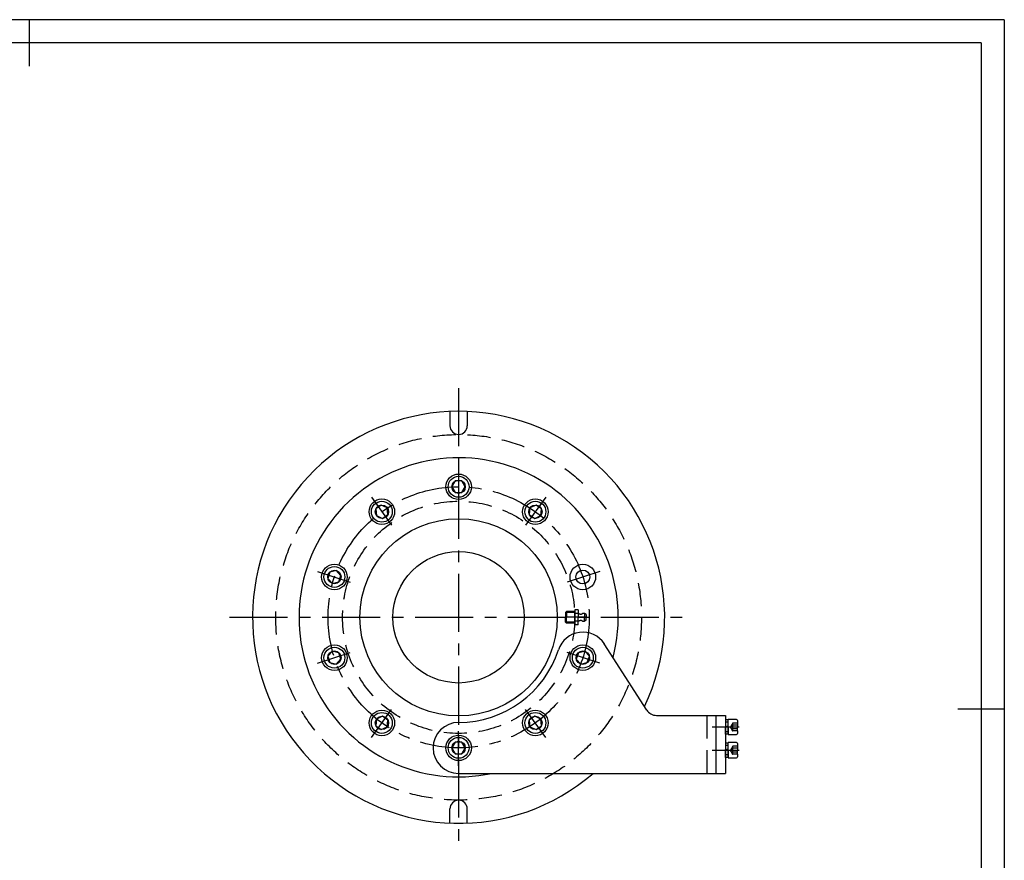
# Model space of a CAD drawing. Header units: millimetres. Extents: x -104 to 1580, y -20 to 1168.
# Tile 10 of 10: x 732 to 1580, y 444 to 1168. Entities that reach past the tile are written whole.
import ezdxf

# ---------------------------------------------------------------- set-up
doc = ezdxf.new("R2010")
doc.units = ezdxf.units.MM
doc.header["$LTSCALE"] = 40
doc.linetypes.add('CENTER', pattern=[2, 1.25, -0.25, 0.25, -0.25])
doc.linetypes.add('DASHED', pattern=[0.75, 0.5, -0.25])
for name, color, linetype in [('1轮廓实线层', 7, 'Continuous'), ('2细线层', 4, 'Continuous'), ('3中心线层', 1, 'CENTER'), ('4虚线层', 6, 'DASHED'), ('图框层', 7, 'Continuous')]:
    doc.layers.add(name, color=color, linetype=linetype)

msp = doc.modelspace()

# ---------------------------------------------------------------- linework, layer by layer
for p, q in [((1333.92, 568.5), (1339.92, 568.5)), ((1342.02, 552.35), (1340.97, 552.35)), ((1342.02, 532.35), (1340.97, 532.35))]:
    msp.add_line(p, q)
at = {"layer": '1轮廓实线层'}
for p, q in [((740, 1168), (740, 1128)), ((1102.42, 830.42), (1102.42, 818.12)), ((1117.42, 830.42), (1117.42, 818.12)), ((1107.04, 770.5), (1104.15, 765.5)), ((1104.15, 765.5), (1107.04, 760.5)), ((1112.81, 770.5), (1107.04, 770.5)), ((1115.69, 765.5), (1112.81, 770.5)), ((1112.81, 760.5), (1115.69, 765.5)), ((1107.04, 760.5), (1112.81, 760.5)), ((1043.19, 749.75), (1038.53, 746.36)), ((1048.46, 747.4), (1043.19, 749.75)), ((1049.07, 741.66), (1048.46, 747.4)), ((1171.38, 747.4), (1170.78, 741.66)), ((1176.66, 749.75), (1171.38, 747.4)), ((1181.32, 746.36), (1176.66, 749.75)), ((1038.53, 746.36), (1039.13, 740.62)), ((1039.13, 740.62), (1044.4, 738.27)), ((1044.4, 738.27), (1049.07, 741.66)), ((1170.78, 741.66), (1175.44, 738.27)), ((1175.44, 738.27), (1180.72, 740.62)), ((1180.72, 740.62), (1181.32, 746.36)), ((999.06, 692.05), (997.28, 686.56)), ((1004.71, 693.25), (999.06, 692.05)), ((1008.58, 688.96), (1004.71, 693.25)), ((1006.79, 683.47), (1008.58, 688.96)), ((997.28, 686.56), (1001.15, 682.27)), ((1001.15, 682.27), (1006.79, 683.47)), ((1271.97, 573.1), (1235.44, 630.1)), ((1001.15, 623.72), (997.28, 619.43)), ((997.28, 619.43), (999.06, 613.94)), ((1006.79, 622.52), (1001.15, 623.72)), ((1008.58, 617.03), (1006.79, 622.52)), ((1213.05, 622.52), (1211.27, 617.03)), ((1218.7, 623.72), (1213.05, 622.52)), ((1222.56, 619.43), (1218.7, 623.72)), ((1220.78, 613.94), (1222.56, 619.43)), ((999.06, 613.94), (1004.71, 612.74)), ((1004.71, 612.74), (1008.58, 617.03)), ((1211.27, 617.03), (1215.13, 612.74)), ((1215.13, 612.74), (1220.78, 613.94)), ((1280.39, 568.5), (1339.92, 568.5)), ((1331.92, 518.5), (1331.92, 568.5)), ((1339.92, 568.5), (1339.92, 518.5)), ((1580, 574), (1540, 574)), ((1039.13, 565.37), (1038.53, 559.63)), ((1044.4, 567.72), (1039.13, 565.37)), ((1049.07, 564.33), (1044.4, 567.72)), ((1048.46, 558.59), (1049.07, 564.33)), ((1175.44, 567.72), (1170.78, 564.33)), ((1170.78, 564.33), (1171.38, 558.59)), ((1180.72, 565.37), (1175.44, 567.72)), ((1181.32, 559.63), (1180.72, 565.37)), ((1342.02, 564.65), (1339.92, 564.65)), ((1339.92, 564.65), (1339.92, 559.02)), ((1342.02, 552), (1342.02, 565)), ((1349.22, 565), (1342.02, 565)), ((1342.02, 558.5), (1342.02, 564.65)), ((1350.02, 564.2), (1350.02, 558.5)), ((1038.53, 559.63), (1043.19, 556.24)), ((1043.19, 556.24), (1048.46, 558.59)), ((1171.38, 558.59), (1176.66, 556.24)), ((1176.66, 556.24), (1181.32, 559.63)), ((1339.92, 559.02), (1342.02, 559.58)), ((1339.92, 552.35), (1339.92, 559.02)), ((1342.02, 558.5), (1339.92, 557.93)), ((1342.02, 552.35), (1339.92, 552.35)), ((1342.02, 558.5), (1342.02, 552.35)), ((1342.02, 552), (1349.22, 552)), ((1350.02, 555.07), (1350.02, 558.5)), ((1350.02, 555.07), (1350.02, 552.8)), ((1107.04, 545.5), (1104.15, 540.5)), ((1112.81, 545.5), (1107.04, 545.5)), ((1115.69, 540.5), (1112.81, 545.5)), ((1342.02, 544.65), (1339.92, 544.65)), ((1339.92, 544.65), (1339.92, 539.02)), ((1342.02, 532), (1342.02, 545)), ((1349.22, 545), (1342.02, 545)), ((1342.02, 538.5), (1342.02, 544.65)), ((1350.02, 544.2), (1350.02, 538.5)), ((1104.15, 540.5), (1107.04, 535.5)), ((1107.04, 535.5), (1112.81, 535.5)), ((1112.81, 535.5), (1115.69, 540.5)), ((1339.92, 539.02), (1342.02, 539.58)), ((1339.92, 532.35), (1339.92, 539.02)), ((1342.02, 538.5), (1339.92, 537.93)), ((1342.02, 538.5), (1342.02, 532.35)), ((1350.02, 535.07), (1350.02, 538.5)), ((1350.02, 535.07), (1350.02, 532.8)), ((1342.02, 532.35), (1339.92, 532.35)), ((1342.02, 532), (1349.22, 532)), ((1109.92, 518.5), (1339.92, 518.5)), ((1102.42, 475.57), (1102.42, 487.87)), ((1117.42, 475.57), (1117.42, 487.87))]:
    msp.add_line(p, q, dxfattribs=at)
for centre, radius in [((1109.92, 765.5), 11), ((1109.92, 765.5), 9), ((1109.92, 765.5), 5.77), ((1043.8, 744.01), 11), ((1176.05, 744.01), 11), ((1043.8, 744.01), 9), ((1043.8, 744.01), 5.77), ((1176.05, 744.01), 9), ((1176.05, 744.01), 5.77), ((1109.92, 653), 85), ((1109.92, 653), 56.59), ((1002.93, 687.76), 11), ((1002.93, 687.76), 9), ((1216.92, 687.76), 11), ((1002.93, 687.76), 5.77), ((1216.92, 687.76), 6), ((1002.93, 618.23), 11), ((1216.92, 618.23), 11), ((1002.93, 618.23), 9), ((1002.93, 618.23), 5.77), ((1216.92, 618.23), 9), ((1216.92, 618.23), 5.77), ((1043.8, 561.98), 11), ((1043.8, 561.98), 9), ((1176.05, 561.98), 11), ((1176.05, 561.98), 9), ((1043.8, 561.98), 5.77), ((1176.05, 561.98), 5.77), ((1109.92, 540.5), 11), ((1109.92, 540.5), 9), ((1109.92, 540.5), 5.77)]:
    msp.add_circle(centre, radius, dxfattribs=at)
for centre, radius, start, end in [((1109.92, 653), 177.5, 334.37528, 310.73407), ((1109.92, 818.12), 7.5, 180, 0), ((1109.92, 653), 137.5, 345.39865, 281.99057), ((1216.92, 618.23), 22, 32.65586, 162), ((1109.92, 653), 90.5, 270, 342), ((1280.39, 578.5), 10, 212.65586, 270), ((1109.92, 540.5), 22, 90, 270), ((1349.22, 564.2), 0.8, 360, 90), ((1349.22, 552.8), 0.8, 270, 360), ((1349.22, 544.2), 0.8, 360, 90), ((1349.22, 532.8), 0.8, 270, 360), ((1109.92, 487.87), 7.5, 0, 180)]:
    msp.add_arc(centre, radius, start, end, dxfattribs=at)
at = {"layer": '2细线层'}
for q in [(-100, 1168), (1580, -20)]:
    msp.add_line((1580, 1168), q, dxfattribs=at)
at = {"layer": '3中心线层'}
for p, q in [((1109.92, 850.5), (1109.92, 455.5)), ((1109.92, 780.91), (1109.92, 751.22)), ((1034.74, 756.48), (1052.19, 732.46)), ((1185.11, 756.48), (1167.66, 732.46)), ((988.27, 692.52), (1016.51, 683.35)), ((1231.58, 692.52), (1203.34, 683.35)), ((912.42, 653), (1307.42, 653)), ((1219.92, 653), (1201.92, 653)), ((988.27, 613.47), (1016.51, 622.64)), ((1231.58, 613.47), (1203.34, 622.64)), ((1034.74, 549.51), (1052.19, 573.53)), ((1185.11, 549.51), (1167.66, 573.53)), ((1109.92, 525.08), (1109.92, 554.78)), ((1328.34, 558.5), (1351.71, 558.5)), ((1328.34, 538.5), (1351.71, 538.5))]:
    msp.add_line(p, q, dxfattribs=at)
msp.add_circle((1109.92, 653), 112.5, dxfattribs=at)
at = {"layer": '4虚线层'}
for p, q in [((1202.88, 658), (1201.92, 657.25)), ((1201.92, 657.25), (1201.92, 653)), ((1209.92, 657.25), (1201.92, 657.25)), ((1202.88, 658), (1202.88, 653)), ((1209.92, 658), (1202.88, 658)), ((1209.92, 659.35), (1209.92, 653)), ((1212.92, 659.35), (1209.92, 659.35)), ((1209.92, 653), (1209.92, 658.5)), ((1212.92, 656.17), (1209.92, 656.17)), ((1212.92, 659.35), (1212.92, 653)), ((1218.32, 656.23), (1218.32, 653)), ((1219.92, 655.4), (1218.32, 656.23)), ((1219.92, 655.4), (1219.92, 653)), ((1219.92, 655.4), (1219.92, 653)), ((1219.92, 653), (1201.92, 653)), ((1219.92, 653), (1201.92, 653)), ((1201.92, 648.75), (1201.92, 653)), ((1209.92, 648.75), (1201.92, 648.75)), ((1201.92, 648.75), (1202.88, 648)), ((1202.88, 648), (1202.88, 653)), ((1209.92, 648), (1202.88, 648)), ((1209.92, 653), (1209.92, 647.5)), ((1209.92, 646.64), (1209.92, 653)), ((1212.92, 649.82), (1209.92, 649.82)), ((1212.92, 646.64), (1209.92, 646.64)), ((1212.92, 646.64), (1212.92, 653)), ((1218.32, 649.76), (1218.32, 653)), ((1219.92, 650.6), (1218.32, 649.76)), ((1219.92, 650.6), (1219.92, 653)), ((1219.92, 650.6), (1219.92, 653)), ((1323.92, 518.5), (1323.92, 568.5)), ((1342.02, 562.55), (1339.92, 562.55)), ((1346.02, 561.93), (1344.04, 558.5)), ((1350.02, 561.93), (1346.02, 561.93)), ((1350.02, 560.21), (1346.02, 560.21)), ((1342.02, 554.45), (1339.92, 554.45)), ((1346.02, 555.07), (1344.04, 558.5)), ((1350.02, 556.78), (1346.02, 556.78)), ((1350.02, 555.07), (1346.02, 555.07)), ((1342.02, 542.55), (1339.92, 542.55)), ((1342.02, 534.45), (1339.92, 534.45)), ((1346.02, 541.93), (1344.04, 538.5)), ((1346.02, 535.07), (1344.04, 538.5)), ((1350.02, 541.93), (1346.02, 541.93)), ((1350.02, 540.21), (1346.02, 540.21)), ((1350.02, 536.78), (1346.02, 536.78)), ((1350.02, 535.07), (1346.02, 535.07))]:
    msp.add_line(p, q, dxfattribs=at)
for radius in [157.5, 100]:
    msp.add_circle((1109.92, 653), radius, dxfattribs=at)
for centre, radius, start, end in [((1215.14, 659.1), 3.3, 227.83629, 292.4456), ((1217.66, 653), 3.3, 78.34162, 112.44561), ((1215.14, 646.9), 3.3, 67.55439, 132.16371), ((1217.66, 653), 3.3, 247.5544, 281.65838), ((1351.42, 558.5), 5.66, 162.3603, 197.6397), ((1347.51, 561.07), 1.72, 150, 210), ((1347.51, 555.92), 1.72, 150, 210), ((1351.42, 538.5), 5.66, 162.3603, 197.6397), ((1347.51, 541.07), 1.72, 150, 210), ((1347.51, 535.92), 1.72, 150, 210)]:
    msp.add_arc(centre, radius, start, end, dxfattribs=at)
at = {"layer": '图框层'}
for q in [(0, 1148), (1560, 0)]:
    msp.add_line((1560, 1148), q, dxfattribs=at)

doc.saveas('drawing.dxf')
